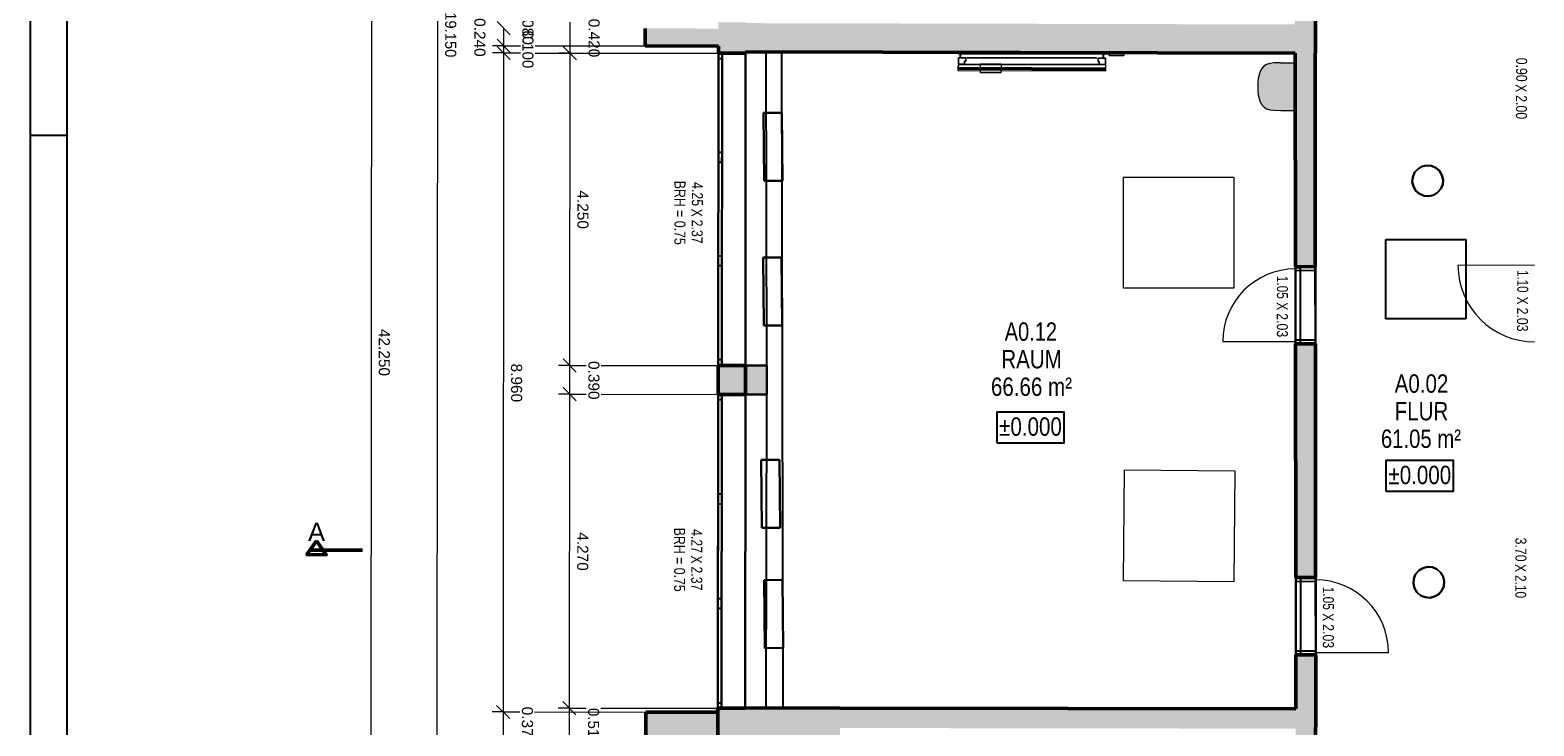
# Model space of a CAD drawing. Header units: metres. Extents: x 0 to 0.84, y 0 to 0.594.
# Tile 8 of 29: x 0 to 0.205, y 0.217 to 0.311. Entities that reach past the tile are written whole.
import ezdxf

# ---------------------------------------------------------------- set-up
doc = ezdxf.new("R2010")
doc.units = ezdxf.units.M
for name, pattern in [('Cerchovana 2 tecky 4x', [1.25, 0.5, -0.15, 0.15, -0.15, 0.15, -0.15]), ('Teckovana', [0.06, 0, -0.06]), ('Teckovana 0.5x', [0.04, 0, -0.04])]:
    doc.linetypes.add(name, pattern=pattern)
for name, color, linetype, lineweight in [('Beschriften', 7, 'Continuous', 25), ('Bodenfläche', 7, 'Continuous', 25), ('Deckenfläche', 7, 'Continuous', 25), ('Elektro', 6, 'Continuous', 25), ('Fenster', 7, 'Continuous', 25), ('Fensterbank', 5, 'Continuous', 25), ('Heizung', 6, 'Continuous', 25), ('Maßlinie 1_100', 7, 'Continuous', 25), ('Möblierung', 7, 'Continuous', 25), ('Raum', 7, 'Continuous', 25), ('Sanitär', 5, 'Continuous', 25), ('Seitenfläche', 7, 'Continuous', 25), ('Standard', 7, 'Continuous', 25), ('Stütze', 7, 'Continuous', 50), ('Text 1_100', 7, 'Continuous', 25), ('Wand', 7, 'Continuous', 50), ('Wand Mauerwerk tragend', 7, 'Continuous', 70)]:
    doc.layers.add(name, color=color, linetype=linetype, lineweight=lineweight)
doc.styles.add('ARIAL', font='ARIAL.TTF')

msp = doc.modelspace()

# ---------------------------------------------------------------- hatches: boundary and pattern name
at = {"layer": 'Sanitär', "linetype": 'Continuous', "lineweight": 13, "true_color": 0xe3e3e3, "transparency": 33554687}
msp.add_hatch(color=254, dxfattribs=at).paths.add_polyline_path([(0.16782, 0.30081), (0.16818, 0.30058), (0.16863, 0.30044), (0.16923, 0.30037), (0.17009, 0.30034), (0.17207, 0.30034), (0.17206, 0.30684), (0.17008, 0.30684), (0.16922, 0.30682), (0.16862, 0.30674), (0.16818, 0.3066), (0.16781, 0.30637), (0.16752, 0.30606), (0.1673, 0.30567), (0.16714, 0.30521), (0.16704, 0.3047), (0.16698, 0.30415), (0.16696, 0.30359), (0.16698, 0.30302), (0.16704, 0.30247), (0.16715, 0.30196), (0.1673, 0.30151), (0.16752, 0.30112)])
at = {"layer": 'Stütze', "linetype": 'Continuous', "lineweight": 18, "true_color": 0xa0a0a0, "transparency": 33554687}
msp.add_hatch(color=253, dxfattribs=at).paths.add_polyline_path([(0.09728, 0.26173), (0.10018, 0.26173), (0.10018, 0.26564), (0.09728, 0.26564)])
at = {"layer": 'Wand', "linetype": 'Continuous', "lineweight": 18, "true_color": 0xa0a0a0, "transparency": 33554687}
h = msp.add_hatch(color=253, dxfattribs=at)
h.paths.add_polyline_path([(0.09732, 0.30814), (0.09732, 0.31233), (0.09362, 0.31234), (0.09362, 0.30814)])
h.paths.add_polyline_path([(0.09739, 0.40269), (0.09369, 0.4027), (0.09369, 0.40264), (0.09739, 0.40264)])
h.paths.add_polyline_path([(0.09358, 0.26173), (0.09728, 0.26173), (0.09728, 0.26564), (0.09358, 0.26564)])
h.paths.add_polyline_path([(0.09355, 0.21904), (0.09355, 0.21904), (0.09354, 0.21849), (0.09355, 0.21849)])
h.paths.add_polyline_path([(0.09365, 0.35484), (0.09735, 0.35483), (0.09736, 0.35904), (0.09366, 0.35904)])
h = msp.add_hatch(color=253, dxfattribs=at)
h.paths.add_polyline_path([(0.17198, 0.4016), (0.172, 0.3381), (0.1748, 0.3381), (0.17478, 0.4016)])
h.paths.add_polyline_path([(0.17481, 0.30814), (0.1748, 0.3276), (0.172, 0.3276), (0.17201, 0.30815)])
for points in [[(0.09362, 0.31149), (0.08367, 0.31152), (0.08367, 0.30912), (0.09362, 0.30909)], [(0.09732, 0.30833), (0.17201, 0.30815), (0.17201, 0.31205), (0.09732, 0.31223)], [(0.11014, 0.21905), (0.09725, 0.21908), (0.09725, 0.21904), (0.09355, 0.21904), (0.09354, 0.21479), (0.11014, 0.21475)], [(0.17216, 0.21896), (0.11014, 0.21905), (0.11014, 0.21635), (0.17214, 0.21626)], [(0.09354, 0.21849), (0.08374, 0.21852), (0.08374, 0.21482), (0.09354, 0.21479)]]:
    msp.add_hatch(color=253, dxfattribs=at).paths.add_polyline_path(points)
h = msp.add_hatch(color=253, dxfattribs=at)
h.paths.add_polyline_path([(0.1721, 0.2686), (0.17214, 0.2368), (0.17484, 0.23681), (0.1748, 0.26861)])
h.paths.add_polyline_path([(0.17215, 0.2263), (0.17216, 0.219), (0.17486, 0.21899), (0.17485, 0.22631)])
h.paths.add_polyline_path([(0.17206, 0.30815), (0.17209, 0.2791), (0.17479, 0.27911), (0.17476, 0.30814)])
h = msp.add_hatch(color=253, dxfattribs=at)
h.paths.add_polyline_path([(0.17205, 0.20491), (0.1718, 0.17246), (0.17232, 0.17246), (0.17232, 0.17717), (0.17453, 0.17717), (0.17475, 0.20489)])
h.paths.add_polyline_path([(0.17216, 0.219), (0.17212, 0.21391), (0.17482, 0.21389), (0.17486, 0.21899)])

# ---------------------------------------------------------------- linework, layer by layer
at = {"layer": 'Bodenfläche', "color": 7, "linetype": 'Continuous', "lineweight": 25, "transparency": 33554687}
for p, q in [((0.09732, 0.30833), (0.09728, 0.26564)), ((0.10222, 0.30832), (0.09732, 0.30833)), ((0.10242, 0.21906), (0.10222, 0.30832)), ((0.09728, 0.26564), (0.10018, 0.26564)), ((0.10018, 0.26564), (0.10018, 0.26173)), ((0.09728, 0.26173), (0.09725, 0.21904)), ((0.10018, 0.26173), (0.09728, 0.26173)), ((0.09725, 0.21904), (0.10242, 0.21906))]:
    msp.add_line(p, q, dxfattribs=at)
at = {"layer": 'Deckenfläche', "color": 7, "linetype": 'Cerchovana 2 tecky 4x', "lineweight": 25, "transparency": 33554687}
for p, q in [((0.17479, 0.35131), (0.17481, 0.30815)), ((0.17476, 0.30815), (0.17486, 0.21899)), ((0.17481, 0.30815), (0.17476, 0.30815)), ((0.18438, 0.28281), (0.19528, 0.28282)), ((0.18439, 0.27201), (0.18438, 0.28281)), ((0.19528, 0.28282), (0.19529, 0.27202)), ((0.19529, 0.27202), (0.18439, 0.27201)), ((0.17486, 0.21899), (0.17453, 0.17717))]:
    msp.add_line(p, q, dxfattribs=at)
at = {"layer": 'Deckenfläche', "color": 7, "linetype": 'Continuous', "lineweight": 25, "transparency": 33554687}
for p, q in [((0.09412, 0.30814), (0.09408, 0.26564)), ((0.09732, 0.30814), (0.09412, 0.30814)), ((0.1001, 0.30833), (0.09732, 0.30833)), ((0.09732, 0.30833), (0.09732, 0.30814)), ((0.10018, 0.26564), (0.1001, 0.30833)), ((0.09408, 0.26564), (0.10018, 0.26564)), ((0.09408, 0.26173), (0.09405, 0.21904)), ((0.10018, 0.26173), (0.09408, 0.26173)), ((0.10012, 0.21906), (0.10018, 0.26173)), ((0.09405, 0.21904), (0.10012, 0.21906))]:
    msp.add_line(p, q, dxfattribs=at)
at = {"layer": 'Deckenfläche', "color": 7, "linetype": 'Cerchovana 2 tecky 4x', "lineweight": 13, "transparency": 33554687}
for p, q in [((0.17206, 0.30815), (0.1001, 0.30833)), ((0.1001, 0.30833), (0.10018, 0.26564)), ((0.17216, 0.21896), (0.17206, 0.30815)), ((0.14873, 0.27616), (0.14872, 0.29126)), ((0.14872, 0.29126), (0.16372, 0.29126)), ((0.16372, 0.29126), (0.16373, 0.27616)), ((0.16373, 0.27616), (0.14873, 0.27616)), ((0.10018, 0.26564), (0.10012, 0.21906)), ((0.14873, 0.23635), (0.14886, 0.25145)), ((0.14886, 0.25145), (0.16386, 0.25133)), ((0.16386, 0.25133), (0.16373, 0.23623)), ((0.16373, 0.23623), (0.14873, 0.23635)), ((0.10012, 0.21906), (0.17216, 0.21896))]:
    msp.add_line(p, q, dxfattribs=at)
at = {"layer": 'Elektro', "color": 7, "linetype": 'Continuous', "lineweight": 25, "transparency": 33554687}
for p, q in [((0.18872, 0.29238), (0.18929, 0.29272)), ((0.18929, 0.29272), (0.18872, 0.29238)), ((0.18929, 0.29272), (0.18993, 0.29287)), ((0.18993, 0.29287), (0.18929, 0.29272)), ((0.18929, 0.29272), (0.18929, 0.29272)), ((0.18993, 0.29287), (0.18993, 0.29287)), ((0.18993, 0.29287), (0.19058, 0.29282)), ((0.19058, 0.29282), (0.18993, 0.29287)), ((0.19058, 0.29282), (0.19058, 0.29282)), ((0.19058, 0.29282), (0.19119, 0.29256)), ((0.19119, 0.29256), (0.19058, 0.29282)), ((0.19119, 0.29256), (0.19119, 0.29256)), ((0.19119, 0.29256), (0.19168, 0.29213)), ((0.19168, 0.29213), (0.19119, 0.29256)), ((0.18798, 0.29063), (0.18804, 0.29128)), ((0.18804, 0.29128), (0.18798, 0.29063)), ((0.18813, 0.28999), (0.18798, 0.29063)), ((0.18798, 0.29063), (0.18798, 0.29063)), ((0.18798, 0.29063), (0.18813, 0.28999)), ((0.18804, 0.29128), (0.1883, 0.29189)), ((0.1883, 0.29189), (0.18804, 0.29128)), ((0.18804, 0.29128), (0.18804, 0.29128)), ((0.1883, 0.29189), (0.18872, 0.29238)), ((0.18872, 0.29238), (0.1883, 0.29189)), ((0.1883, 0.29189), (0.1883, 0.29189)), ((0.18872, 0.29238), (0.18872, 0.29238)), ((0.19168, 0.29213), (0.19168, 0.29213)), ((0.19168, 0.29213), (0.19202, 0.29157)), ((0.19202, 0.29157), (0.19168, 0.29213)), ((0.19202, 0.29157), (0.19202, 0.29157)), ((0.19202, 0.29157), (0.19217, 0.29093)), ((0.19217, 0.29093), (0.19202, 0.29157)), ((0.19217, 0.29093), (0.19212, 0.29027)), ((0.19212, 0.29027), (0.19217, 0.29093)), ((0.19217, 0.29093), (0.19217, 0.29093)), ((0.18847, 0.28942), (0.18813, 0.28999)), ((0.18813, 0.28999), (0.18813, 0.28999)), ((0.18813, 0.28999), (0.18847, 0.28942)), ((0.18897, 0.28899), (0.18847, 0.28942)), ((0.18847, 0.28942), (0.18847, 0.28942)), ((0.18847, 0.28942), (0.18897, 0.28899)), ((0.18958, 0.28874), (0.18897, 0.28899)), ((0.18897, 0.28899), (0.18897, 0.28899)), ((0.18897, 0.28899), (0.18958, 0.28874)), ((0.19023, 0.28868), (0.18958, 0.28874)), ((0.18958, 0.28874), (0.18958, 0.28874)), ((0.18958, 0.28874), (0.19023, 0.28868)), ((0.19087, 0.28883), (0.19023, 0.28868)), ((0.19023, 0.28868), (0.19087, 0.28883)), ((0.19023, 0.28868), (0.19023, 0.28868)), ((0.19143, 0.28917), (0.19087, 0.28883)), ((0.19087, 0.28883), (0.19143, 0.28917)), ((0.19087, 0.28883), (0.19087, 0.28883)), ((0.19186, 0.28967), (0.19143, 0.28917)), ((0.19143, 0.28917), (0.19186, 0.28967)), ((0.19143, 0.28917), (0.19143, 0.28917)), ((0.19212, 0.29027), (0.19186, 0.28967)), ((0.19186, 0.28967), (0.19212, 0.29027)), ((0.19186, 0.28967), (0.19186, 0.28967)), ((0.19212, 0.29027), (0.19212, 0.29027)), ((0.18818, 0.23667), (0.18844, 0.23728)), ((0.18844, 0.23728), (0.18818, 0.23667)), ((0.18844, 0.23728), (0.18887, 0.23777)), ((0.18887, 0.23777), (0.18844, 0.23728)), ((0.18844, 0.23728), (0.18844, 0.23728)), ((0.18887, 0.23777), (0.18943, 0.23811)), ((0.18943, 0.23811), (0.18887, 0.23777)), ((0.18887, 0.23777), (0.18887, 0.23777)), ((0.18943, 0.23811), (0.19007, 0.23826)), ((0.19007, 0.23826), (0.18943, 0.23811)), ((0.18943, 0.23811), (0.18943, 0.23811)), ((0.19007, 0.23826), (0.19007, 0.23826)), ((0.19007, 0.23826), (0.19072, 0.23821)), ((0.19072, 0.23821), (0.19007, 0.23826)), ((0.19072, 0.23821), (0.19072, 0.23821)), ((0.19072, 0.23821), (0.19133, 0.23795)), ((0.19133, 0.23795), (0.19072, 0.23821)), ((0.19133, 0.23795), (0.19133, 0.23795)), ((0.19133, 0.23795), (0.19183, 0.23752)), ((0.19183, 0.23752), (0.19133, 0.23795)), ((0.19183, 0.23752), (0.19183, 0.23752)), ((0.19183, 0.23752), (0.19217, 0.23696)), ((0.19217, 0.23696), (0.19183, 0.23752)), ((0.18813, 0.23602), (0.18818, 0.23667)), ((0.18818, 0.23667), (0.18813, 0.23602)), ((0.18828, 0.23538), (0.18813, 0.23602)), ((0.18813, 0.23602), (0.18813, 0.23602)), ((0.18813, 0.23602), (0.18828, 0.23538)), ((0.18818, 0.23667), (0.18818, 0.23667)), ((0.18862, 0.23481), (0.18828, 0.23538)), ((0.18828, 0.23538), (0.18828, 0.23538)), ((0.18828, 0.23538), (0.18862, 0.23481)), ((0.19226, 0.23566), (0.19201, 0.23506)), ((0.19201, 0.23506), (0.19226, 0.23566)), ((0.19217, 0.23696), (0.19217, 0.23696)), ((0.19217, 0.23696), (0.19232, 0.23632)), ((0.19232, 0.23632), (0.19217, 0.23696)), ((0.19232, 0.23632), (0.19226, 0.23566)), ((0.19226, 0.23566), (0.19232, 0.23632)), ((0.19226, 0.23566), (0.19226, 0.23566)), ((0.19232, 0.23632), (0.19232, 0.23632)), ((0.18911, 0.23438), (0.18862, 0.23481)), ((0.18862, 0.23481), (0.18862, 0.23481)), ((0.18862, 0.23481), (0.18911, 0.23438)), ((0.18972, 0.23413), (0.18911, 0.23438)), ((0.18911, 0.23438), (0.18911, 0.23438)), ((0.18911, 0.23438), (0.18972, 0.23413)), ((0.19037, 0.23407), (0.18972, 0.23413)), ((0.18972, 0.23413), (0.18972, 0.23413)), ((0.18972, 0.23413), (0.19037, 0.23407)), ((0.19101, 0.23422), (0.19037, 0.23407)), ((0.19037, 0.23407), (0.19101, 0.23422)), ((0.19037, 0.23407), (0.19037, 0.23407)), ((0.19158, 0.23456), (0.19101, 0.23422)), ((0.19101, 0.23422), (0.19158, 0.23456)), ((0.19101, 0.23422), (0.19101, 0.23422)), ((0.19201, 0.23506), (0.19158, 0.23456)), ((0.19158, 0.23456), (0.19201, 0.23506)), ((0.19158, 0.23456), (0.19158, 0.23456)), ((0.19201, 0.23506), (0.19201, 0.23506))]:
    msp.add_line(p, q, dxfattribs=at)
at = {"layer": 'Fenster', "color": 7, "linetype": 'Continuous', "lineweight": 18, "transparency": 33554687}
for points in [[(0.09361, 0.29464), (0.09411, 0.29464), (0.09412, 0.30744), (0.09362, 0.30744), (0.09361, 0.29464)], [(0.09359, 0.28054), (0.09409, 0.28054), (0.0941, 0.29334), (0.0936, 0.29334), (0.09359, 0.28054)], [(0.09408, 0.26644), (0.09409, 0.27924), (0.09359, 0.27924), (0.09358, 0.26644), (0.09408, 0.26644)], [(0.09357, 0.24814), (0.09407, 0.24814), (0.09408, 0.26103), (0.09358, 0.26103), (0.09357, 0.24814)], [(0.09356, 0.23394), (0.09406, 0.23394), (0.09407, 0.24684), (0.09357, 0.24684), (0.09356, 0.23394)], [(0.09405, 0.21974), (0.09406, 0.23264), (0.09356, 0.23264), (0.09355, 0.21974), (0.09405, 0.21974)]]:
    msp.add_lwpolyline(points, dxfattribs=at)
at = {"layer": 'Fenster', "color": 7, "linetype": 'Continuous', "lineweight": 25, "transparency": 33554687}
for points in [[(0.09362, 0.30814), (0.09362, 0.30744), (0.09412, 0.30744), (0.09412, 0.30814), (0.09362, 0.30814)], [(0.09361, 0.29464), (0.0936, 0.29334), (0.0941, 0.29334), (0.09411, 0.29464), (0.09361, 0.29464)], [(0.09359, 0.28054), (0.09359, 0.27924), (0.09409, 0.27924), (0.09409, 0.28054), (0.09359, 0.28054)], [(0.09358, 0.26644), (0.09358, 0.26564), (0.09408, 0.26564), (0.09408, 0.26644), (0.09358, 0.26644)], [(0.09358, 0.26173), (0.09358, 0.26103), (0.09408, 0.26103), (0.09408, 0.26173), (0.09358, 0.26173)], [(0.09357, 0.24814), (0.09357, 0.24684), (0.09407, 0.24684), (0.09407, 0.24814), (0.09357, 0.24814)], [(0.09356, 0.23394), (0.09356, 0.23264), (0.09406, 0.23264), (0.09406, 0.23394), (0.09356, 0.23394)], [(0.09355, 0.21974), (0.09355, 0.21904), (0.09405, 0.21904), (0.09405, 0.21974), (0.09355, 0.21974)]]:
    msp.add_lwpolyline(points, dxfattribs=at)
at = {"layer": 'Fensterbank', "color": 7, "linetype": 'Continuous', "lineweight": 18, "transparency": 33554687}
for p, q in [((0.09728, 0.26564), (0.09732, 0.30814)), ((0.09725, 0.21904), (0.09728, 0.26173))]:
    msp.add_line(p, q, dxfattribs=at)
at = {"layer": 'Heizung', "color": 7, "linetype": 'Continuous', "lineweight": 25, "transparency": 33554687}
for p, q in [((0.09974, 0.30002), (0.10224, 0.30004)), ((0.10224, 0.30004), (0.09974, 0.30002)), ((0.09982, 0.29077), (0.09974, 0.30002)), ((0.09974, 0.30002), (0.09974, 0.30002)), ((0.09974, 0.30002), (0.09982, 0.29077)), ((0.10224, 0.30004), (0.10224, 0.30004)), ((0.10224, 0.30004), (0.10232, 0.29079)), ((0.10232, 0.29079), (0.10224, 0.30004)), ((0.10232, 0.29079), (0.09982, 0.29077)), ((0.09982, 0.29077), (0.10232, 0.29079)), ((0.09982, 0.29077), (0.09982, 0.29077)), ((0.10232, 0.29079), (0.10232, 0.29079)), ((0.09971, 0.28033), (0.10221, 0.28035)), ((0.10221, 0.28035), (0.09971, 0.28033)), ((0.0998, 0.27108), (0.09971, 0.28033)), ((0.09971, 0.28033), (0.09971, 0.28033)), ((0.09971, 0.28033), (0.0998, 0.27108)), ((0.10221, 0.28035), (0.10221, 0.28035)), ((0.10221, 0.28035), (0.10229, 0.2711)), ((0.10229, 0.2711), (0.10221, 0.28035)), ((0.10229, 0.2711), (0.0998, 0.27108)), ((0.0998, 0.27108), (0.10229, 0.2711)), ((0.0998, 0.27108), (0.0998, 0.27108)), ((0.10229, 0.2711), (0.10229, 0.2711)), ((0.09941, 0.25281), (0.10191, 0.25284)), ((0.10191, 0.25284), (0.09941, 0.25281)), ((0.0995, 0.24356), (0.09941, 0.25281)), ((0.09941, 0.25281), (0.09941, 0.25281)), ((0.09941, 0.25281), (0.0995, 0.24356)), ((0.10191, 0.25284), (0.10191, 0.25284)), ((0.10191, 0.25284), (0.102, 0.24359)), ((0.102, 0.24359), (0.10191, 0.25284)), ((0.102, 0.24359), (0.0995, 0.24356)), ((0.0995, 0.24356), (0.102, 0.24359)), ((0.0995, 0.24356), (0.0995, 0.24356)), ((0.102, 0.24359), (0.102, 0.24359)), ((0.09983, 0.23648), (0.10233, 0.23651)), ((0.10233, 0.23651), (0.09983, 0.23648)), ((0.09992, 0.22723), (0.09983, 0.23648)), ((0.09983, 0.23648), (0.09983, 0.23648)), ((0.09983, 0.23648), (0.09992, 0.22723)), ((0.10233, 0.23651), (0.10233, 0.23651)), ((0.10233, 0.23651), (0.10242, 0.22726)), ((0.10242, 0.22726), (0.10233, 0.23651)), ((0.10242, 0.22726), (0.09992, 0.22723)), ((0.09992, 0.22723), (0.10242, 0.22726)), ((0.09992, 0.22723), (0.09992, 0.22723)), ((0.10242, 0.22726), (0.10242, 0.22726))]:
    msp.add_line(p, q, dxfattribs=at)
at = {"layer": 'Maßlinie 1_100', "color": 7, "linetype": 'Continuous', "lineweight": 13, "transparency": 33554687}
for p, q in [((0.05549, 0.40629), (0.05534, 0.21484)), ((0.06352, 0.31243), (0.06531, 0.31063)), ((0.06441, 0.31153), (0.06441, 0.30913)), ((0.07342, 0.31235), (0.07341, 0.30816)), ((0.06441, 0.30913), (0.06291, 0.30913)), ((0.06351, 0.31003), (0.06531, 0.30823)), ((0.06351, 0.30907), (0.06531, 0.30727)), ((0.06441, 0.30913), (0.06591, 0.30913)), ((0.06441, 0.30913), (0.06441, 0.30817)), ((0.07251, 0.30906), (0.07431, 0.30726)), ((0.06441, 0.30817), (0.06291, 0.30817)), ((0.06441, 0.30817), (0.06434, 0.21853)), ((0.06441, 0.30817), (0.06591, 0.30817)), ((0.07341, 0.30816), (0.07191, 0.30816)), ((0.07341, 0.30816), (0.07338, 0.26566)), ((0.07341, 0.30816), (0.07491, 0.30816)), ((0.07248, 0.26656), (0.07428, 0.26476)), ((0.07338, 0.26566), (0.07188, 0.26566)), ((0.07338, 0.26566), (0.07337, 0.26175)), ((0.07338, 0.26566), (0.07488, 0.26566)), ((0.07248, 0.26265), (0.07427, 0.26085)), ((0.07337, 0.26175), (0.07187, 0.26175)), ((0.07337, 0.26175), (0.07334, 0.21906)), ((0.07337, 0.26175), (0.07487, 0.26175)), ((0.06344, 0.21943), (0.06524, 0.21763)), ((0.07334, 0.21906), (0.07184, 0.21906)), ((0.07244, 0.21996), (0.07424, 0.21816)), ((0.07334, 0.21906), (0.07484, 0.21906)), ((0.07334, 0.21906), (0.07334, 0.21395)), ((0.06434, 0.21853), (0.06284, 0.21853)), ((0.06434, 0.21853), (0.06584, 0.21853)), ((0.06434, 0.21853), (0.06434, 0.21483))]:
    msp.add_line(p, q, dxfattribs=at)
at = {"layer": 'Maßlinie 1_100', "color": 7, "linetype": 'Teckovana 0.5x', "lineweight": 13, "transparency": 33554687}
for p, q in [((0.0687, 0.30913), (0.08426, 0.30912)), ((0.06869, 0.30816), (0.09362, 0.30814)), ((0.07769, 0.30816), (0.09362, 0.30814)), ((0.07766, 0.26566), (0.09358, 0.26564)), ((0.07766, 0.26175), (0.09358, 0.26173)), ((0.07762, 0.21906), (0.09355, 0.21904)), ((0.06862, 0.21853), (0.08374, 0.21852))]:
    msp.add_line(p, q, dxfattribs=at)
at = {"layer": 'Maßlinie 1_100', "color": 7, "linetype": 'Continuous', "lineweight": 13, "transparency": 33554687}
msp.add_lwpolyline([(0.04655, 0.47873), (0.04638, 0.26606), (0.04638, 0.26606), (0.04621, 0.05624)], dxfattribs=at)
at = {"layer": 'Maßlinie 1_100', "color": 7, "linetype": 'Teckovana 0.5x', "lineweight": 13, "transparency": 33554687}
for points in [[(0.06441, 0.30913), (0.06549, 0.30913), (0.06549, 0.30913), (0.06578, 0.30913), (0.06578, 0.30913), (0.0659, 0.30913), (0.0659, 0.30913), (0.06599, 0.30913), (0.06599, 0.30913), (0.06605, 0.30913), (0.06605, 0.30913), (0.06669, 0.30913), (0.06669, 0.30913), (0.06669, 0.30913), (0.06669, 0.30913), (0.06669, 0.30913), (0.06669, 0.30913), (0.06669, 0.30913), (0.06669, 0.30913), (0.06669, 0.30913), (0.06669, 0.30913), (0.06669, 0.30913)], [(0.06441, 0.30817), (0.06548, 0.30817), (0.06548, 0.30817), (0.06578, 0.30817), (0.06578, 0.30817), (0.0659, 0.30817), (0.0659, 0.30817), (0.06598, 0.30817), (0.06598, 0.30817), (0.06605, 0.30817), (0.06605, 0.30817), (0.06669, 0.30817), (0.06669, 0.30817), (0.06669, 0.30817), (0.06669, 0.30817), (0.06669, 0.30817), (0.06669, 0.30817), (0.06669, 0.30817), (0.06669, 0.30817), (0.06669, 0.30817), (0.06669, 0.30817), (0.06669, 0.30817)], [(0.07341, 0.30816), (0.07442, 0.30816), (0.07442, 0.30816), (0.07478, 0.30816), (0.07478, 0.30816), (0.07498, 0.30816), (0.07498, 0.30816), (0.07506, 0.30816), (0.07506, 0.30816), (0.07511, 0.30816), (0.07511, 0.30816), (0.07515, 0.30816), (0.07515, 0.30816), (0.0752, 0.30816), (0.0752, 0.30816), (0.07524, 0.30816), (0.07524, 0.30816), (0.07569, 0.30816), (0.07569, 0.30816), (0.07569, 0.30816)], [(0.07338, 0.26566), (0.07436, 0.26566), (0.07436, 0.26566), (0.07464, 0.26566), (0.07464, 0.26566), (0.07475, 0.26566), (0.07475, 0.26566), (0.07482, 0.26566), (0.07482, 0.26566), (0.07489, 0.26566), (0.07489, 0.26566), (0.07495, 0.26566), (0.07495, 0.26566), (0.07501, 0.26566), (0.07501, 0.26566), (0.07565, 0.26566)], [(0.07337, 0.26175), (0.07432, 0.26175), (0.07432, 0.26175), (0.07461, 0.26175), (0.07461, 0.26175), (0.07472, 0.26175), (0.07472, 0.26175), (0.0748, 0.26175), (0.0748, 0.26175), (0.07487, 0.26175), (0.07487, 0.26175), (0.07493, 0.26175), (0.07493, 0.26175), (0.07499, 0.26175), (0.07499, 0.26175), (0.07565, 0.26175)], [(0.07334, 0.21906), (0.07427, 0.21906), (0.07427, 0.21906), (0.07442, 0.21906), (0.07442, 0.21906), (0.07451, 0.21906), (0.07451, 0.21906), (0.0746, 0.21906), (0.0746, 0.21906), (0.07468, 0.21906), (0.07468, 0.21906), (0.07477, 0.21906), (0.07477, 0.21906), (0.07562, 0.21906)], [(0.06434, 0.21853), (0.06523, 0.21853), (0.06523, 0.21853), (0.06541, 0.21853), (0.06541, 0.21853), (0.06555, 0.21853), (0.06555, 0.21853), (0.06564, 0.21853), (0.06564, 0.21853), (0.06662, 0.21853), (0.06662, 0.21853), (0.06662, 0.21853), (0.06662, 0.21853), (0.06662, 0.21853), (0.06662, 0.21853), (0.06662, 0.21853), (0.06662, 0.21853), (0.06662, 0.21853)]]:
    msp.add_lwpolyline(points, dxfattribs=at)
at = {"layer": 'Möblierung', "color": 7, "linetype": 'Continuous', "lineweight": 13, "transparency": 33554687}
for p, q in [((0.12625, 0.30806), (0.12625, 0.30826)), ((0.12625, 0.30826), (0.14625, 0.30821)), ((0.14625, 0.30821), (0.12625, 0.30826)), ((0.12625, 0.30826), (0.12625, 0.30806)), ((0.12625, 0.30826), (0.12625, 0.30826)), ((0.12625, 0.30826), (0.12625, 0.30826)), ((0.12625, 0.30826), (0.14675, 0.30821)), ((0.14675, 0.30821), (0.12625, 0.30826)), ((0.12625, 0.30826), (0.12625, 0.30806)), ((0.12625, 0.30806), (0.12625, 0.30826)), ((0.14625, 0.30801), (0.12625, 0.30806)), ((0.12625, 0.30806), (0.14625, 0.30801)), ((0.12625, 0.30806), (0.12625, 0.30806)), ((0.12625, 0.30806), (0.12625, 0.30806)), ((0.12625, 0.30806), (0.14675, 0.30801)), ((0.14675, 0.30801), (0.12625, 0.30806)), ((0.12625, 0.30666), (0.12625, 0.30751)), ((0.12625, 0.30751), (0.12725, 0.30751)), ((0.12625, 0.30751), (0.12625, 0.30666)), ((0.12725, 0.30751), (0.12625, 0.30751)), ((0.12625, 0.30751), (0.12625, 0.30751)), ((0.1265, 0.30751), (0.1265, 0.30806)), ((0.1265, 0.30806), (0.12655, 0.30806)), ((0.12655, 0.30806), (0.1265, 0.30806)), ((0.1265, 0.30806), (0.1265, 0.30751)), ((0.1265, 0.30806), (0.1265, 0.30806)), ((0.1265, 0.30751), (0.1265, 0.30806)), ((0.1265, 0.30806), (0.12655, 0.30806)), ((0.12655, 0.30806), (0.1265, 0.30806)), ((0.1265, 0.30806), (0.1265, 0.30751)), ((0.1265, 0.30806), (0.1265, 0.30806)), ((0.12655, 0.30751), (0.1265, 0.30751)), ((0.1265, 0.30751), (0.12655, 0.30751)), ((0.1265, 0.30751), (0.1265, 0.30751)), ((0.12655, 0.30751), (0.1265, 0.30751)), ((0.1265, 0.30751), (0.12655, 0.30751)), ((0.1265, 0.30751), (0.1265, 0.30751)), ((0.12655, 0.30806), (0.12655, 0.30751)), ((0.12655, 0.30751), (0.12655, 0.30806)), ((0.12655, 0.30806), (0.12655, 0.30806)), ((0.12655, 0.30806), (0.12655, 0.30751)), ((0.12655, 0.30751), (0.12655, 0.30806)), ((0.12655, 0.30806), (0.12655, 0.30806)), ((0.12655, 0.30751), (0.12655, 0.30751)), ((0.12655, 0.30751), (0.12655, 0.30751)), ((0.1271, 0.30706), (0.1271, 0.30666)), ((0.12725, 0.30706), (0.1271, 0.30706)), ((0.1271, 0.30666), (0.1271, 0.30706)), ((0.1271, 0.30706), (0.12725, 0.30706)), ((0.1271, 0.30706), (0.1271, 0.30706)), ((0.12725, 0.30751), (0.12725, 0.30706)), ((0.12725, 0.30706), (0.12725, 0.30751)), ((0.12725, 0.30751), (0.12725, 0.30751)), ((0.12725, 0.30706), (0.12725, 0.30706)), ((0.12745, 0.30751), (0.12745, 0.30756)), ((0.12745, 0.30756), (0.14505, 0.30752)), ((0.14505, 0.30752), (0.12745, 0.30756)), ((0.12745, 0.30756), (0.12745, 0.30751)), ((0.12745, 0.30756), (0.12745, 0.30756)), ((0.14505, 0.30747), (0.12745, 0.30751)), ((0.12745, 0.30751), (0.14505, 0.30747)), ((0.12745, 0.30751), (0.12745, 0.30751)), ((0.14505, 0.30752), (0.14505, 0.30747)), ((0.14505, 0.30747), (0.14505, 0.30752)), ((0.14505, 0.30752), (0.14505, 0.30752)), ((0.14505, 0.30747), (0.14505, 0.30747)), ((0.14525, 0.30702), (0.14525, 0.30747)), ((0.14525, 0.30747), (0.14625, 0.30746)), ((0.14625, 0.30746), (0.14525, 0.30747)), ((0.14525, 0.30747), (0.14525, 0.30702)), ((0.14525, 0.30747), (0.14525, 0.30747)), ((0.1454, 0.30702), (0.14525, 0.30702)), ((0.14525, 0.30702), (0.1454, 0.30702)), ((0.14525, 0.30702), (0.14525, 0.30702)), ((0.1454, 0.30662), (0.1454, 0.30702)), ((0.1454, 0.30702), (0.1454, 0.30662)), ((0.1454, 0.30702), (0.1454, 0.30702)), ((0.14595, 0.30747), (0.14595, 0.30802)), ((0.14595, 0.30802), (0.146, 0.30801)), ((0.146, 0.30801), (0.14595, 0.30802)), ((0.14595, 0.30802), (0.14595, 0.30747)), ((0.14595, 0.30802), (0.14595, 0.30802)), ((0.14595, 0.30747), (0.14595, 0.30802)), ((0.14595, 0.30802), (0.146, 0.30801)), ((0.146, 0.30801), (0.14595, 0.30802)), ((0.14595, 0.30802), (0.14595, 0.30747)), ((0.14595, 0.30802), (0.14595, 0.30802)), ((0.146, 0.30746), (0.14595, 0.30747)), ((0.14595, 0.30747), (0.146, 0.30746)), ((0.14595, 0.30747), (0.14595, 0.30747)), ((0.146, 0.30746), (0.14595, 0.30747)), ((0.14595, 0.30747), (0.146, 0.30746)), ((0.14595, 0.30747), (0.14595, 0.30747)), ((0.146, 0.30801), (0.146, 0.30746)), ((0.146, 0.30746), (0.146, 0.30801)), ((0.146, 0.30801), (0.146, 0.30801)), ((0.146, 0.30801), (0.146, 0.30746)), ((0.146, 0.30746), (0.146, 0.30801)), ((0.146, 0.30801), (0.146, 0.30801)), ((0.146, 0.30746), (0.146, 0.30746)), ((0.146, 0.30746), (0.146, 0.30746)), ((0.14625, 0.30821), (0.14625, 0.30801)), ((0.14625, 0.30801), (0.14625, 0.30821)), ((0.14625, 0.30821), (0.14625, 0.30821)), ((0.14625, 0.30801), (0.14625, 0.30801)), ((0.14625, 0.30746), (0.14625, 0.30661)), ((0.14625, 0.30661), (0.14625, 0.30746)), ((0.14625, 0.30746), (0.14625, 0.30746)), ((0.14675, 0.30821), (0.14675, 0.30821)), ((0.14675, 0.30821), (0.14875, 0.30821)), ((0.14875, 0.30821), (0.14675, 0.30821)), ((0.14675, 0.30821), (0.14675, 0.30781)), ((0.14675, 0.30781), (0.14675, 0.30821)), ((0.14675, 0.30821), (0.14675, 0.30821)), ((0.14675, 0.30801), (0.14675, 0.30821)), ((0.14675, 0.30821), (0.14675, 0.30801)), ((0.14675, 0.30801), (0.14675, 0.30801)), ((0.14675, 0.30781), (0.14675, 0.30781)), ((0.14675, 0.30781), (0.14875, 0.30781)), ((0.14875, 0.30781), (0.14675, 0.30781)), ((0.14875, 0.30821), (0.14875, 0.30821)), ((0.14875, 0.30781), (0.14875, 0.30821)), ((0.14875, 0.30821), (0.14875, 0.30781)), ((0.14875, 0.30781), (0.14875, 0.30781)), ((0.12624, 0.30616), (0.12625, 0.30664)), ((0.12625, 0.30664), (0.12624, 0.30616)), ((0.12624, 0.30574), (0.12625, 0.30664)), ((0.12624, 0.30574), (0.12625, 0.30662)), ((0.14624, 0.30611), (0.12624, 0.30616)), ((0.12624, 0.30616), (0.14624, 0.30611)), ((0.12624, 0.30616), (0.12624, 0.30616)), ((0.13624, 0.30613), (0.12624, 0.30615)), ((0.12624, 0.30615), (0.12624, 0.30615)), ((0.12624, 0.30615), (0.13624, 0.30613)), ((0.12624, 0.30615), (0.12624, 0.30595)), ((0.12624, 0.30595), (0.12624, 0.30615)), ((0.12624, 0.30595), (0.12624, 0.30595)), ((0.12624, 0.30595), (0.13624, 0.30593)), ((0.13624, 0.30593), (0.12624, 0.30595)), ((0.14624, 0.30569), (0.12624, 0.30574)), ((0.12624, 0.30574), (0.12624, 0.30574)), ((0.14624, 0.30569), (0.12624, 0.30574)), ((0.1271, 0.30666), (0.12625, 0.30666)), ((0.12625, 0.30666), (0.1271, 0.30666)), ((0.12625, 0.30666), (0.12625, 0.30666)), ((0.14625, 0.30659), (0.12625, 0.30664)), ((0.12625, 0.30664), (0.12625, 0.30664)), ((0.12625, 0.30664), (0.14625, 0.30659)), ((0.14625, 0.30659), (0.12625, 0.30664)), ((0.12625, 0.30664), (0.12625, 0.30662)), ((0.12625, 0.30664), (0.14625, 0.30659)), ((0.12625, 0.30664), (0.12625, 0.30664)), ((0.12625, 0.30662), (0.14625, 0.30657)), ((0.12625, 0.30662), (0.12625, 0.30662)), ((0.14625, 0.30657), (0.12625, 0.30662)), ((0.13604, 0.30598), (0.12644, 0.306)), ((0.12644, 0.306), (0.12644, 0.306)), ((0.12644, 0.306), (0.13604, 0.30598)), ((0.12644, 0.30595), (0.12644, 0.306)), ((0.12644, 0.306), (0.12644, 0.30595)), ((0.12644, 0.30595), (0.12644, 0.306)), ((0.12644, 0.306), (0.13604, 0.30598)), ((0.13604, 0.30598), (0.12644, 0.306)), ((0.12644, 0.306), (0.12644, 0.30595)), ((0.12644, 0.306), (0.12644, 0.306)), ((0.12644, 0.30595), (0.13604, 0.30593)), ((0.13604, 0.30593), (0.12644, 0.30595)), ((0.12644, 0.30595), (0.12644, 0.30595)), ((0.13604, 0.30593), (0.12644, 0.30595)), ((0.12644, 0.30595), (0.13604, 0.30593)), ((0.12644, 0.30595), (0.12644, 0.30595)), ((0.1271, 0.30666), (0.1271, 0.30666)), ((0.12924, 0.30549), (0.12925, 0.30664)), ((0.12924, 0.30549), (0.12925, 0.30661)), ((0.13204, 0.30548), (0.12924, 0.30549)), ((0.12924, 0.30549), (0.12924, 0.30549)), ((0.13204, 0.30548), (0.12924, 0.30549)), ((0.13205, 0.30663), (0.12925, 0.30664)), ((0.12925, 0.30664), (0.12925, 0.30661)), ((0.12925, 0.30664), (0.13205, 0.30663)), ((0.12925, 0.30664), (0.12925, 0.30664)), ((0.12925, 0.30661), (0.13205, 0.3066)), ((0.12925, 0.30661), (0.12925, 0.30661)), ((0.13205, 0.3066), (0.12925, 0.30661)), ((0.13205, 0.30663), (0.13204, 0.30548)), ((0.13205, 0.3066), (0.13204, 0.30548)), ((0.13204, 0.30548), (0.13204, 0.30548)), ((0.13205, 0.3066), (0.13205, 0.30663)), ((0.13205, 0.30663), (0.13205, 0.30663)), ((0.13205, 0.3066), (0.13205, 0.3066)), ((0.13604, 0.30598), (0.13604, 0.30598)), ((0.13604, 0.30598), (0.13604, 0.30593)), ((0.13604, 0.30598), (0.13604, 0.30593)), ((0.13604, 0.30598), (0.13604, 0.30593)), ((0.13604, 0.30593), (0.13604, 0.30598)), ((0.13604, 0.30598), (0.13604, 0.30598)), ((0.13604, 0.30593), (0.13604, 0.30593)), ((0.13604, 0.30593), (0.13604, 0.30593)), ((0.13624, 0.30613), (0.13624, 0.30613)), ((0.13624, 0.30593), (0.13624, 0.30613)), ((0.13624, 0.30613), (0.13624, 0.30593)), ((0.14624, 0.3061), (0.13624, 0.30613)), ((0.13624, 0.30613), (0.13624, 0.30613)), ((0.13624, 0.30613), (0.14624, 0.3061)), ((0.13624, 0.30613), (0.13624, 0.30593)), ((0.13624, 0.30593), (0.13624, 0.30613)), ((0.13624, 0.30593), (0.13624, 0.30593)), ((0.13624, 0.30593), (0.13624, 0.30593)), ((0.13624, 0.30593), (0.14624, 0.3059)), ((0.14624, 0.3059), (0.13624, 0.30593)), ((0.13644, 0.30593), (0.13644, 0.30598)), ((0.13644, 0.30598), (0.14604, 0.30595)), ((0.14604, 0.30595), (0.13644, 0.30598)), ((0.13644, 0.30598), (0.13644, 0.30593)), ((0.13644, 0.30598), (0.13644, 0.30598)), ((0.14604, 0.30595), (0.13644, 0.30598)), ((0.13644, 0.30598), (0.13644, 0.30598)), ((0.13644, 0.30598), (0.14604, 0.30595)), ((0.13644, 0.30593), (0.13644, 0.30598)), ((0.13644, 0.30598), (0.13644, 0.30593)), ((0.14604, 0.3059), (0.13644, 0.30593)), ((0.13644, 0.30593), (0.14604, 0.3059)), ((0.13644, 0.30593), (0.13644, 0.30593)), ((0.13644, 0.30593), (0.14604, 0.3059)), ((0.14604, 0.3059), (0.13644, 0.30593)), ((0.13644, 0.30593), (0.13644, 0.30593)), ((0.14625, 0.30661), (0.1454, 0.30662)), ((0.1454, 0.30662), (0.14625, 0.30661)), ((0.1454, 0.30662), (0.1454, 0.30662)), ((0.14604, 0.30595), (0.14604, 0.3059)), ((0.14604, 0.3059), (0.14604, 0.30595)), ((0.14604, 0.30595), (0.14604, 0.30595)), ((0.14604, 0.30595), (0.14604, 0.30595)), ((0.14604, 0.30595), (0.14604, 0.3059)), ((0.14604, 0.30595), (0.14604, 0.3059)), ((0.14604, 0.3059), (0.14604, 0.3059)), ((0.14604, 0.3059), (0.14604, 0.3059)), ((0.14625, 0.30659), (0.14624, 0.30611)), ((0.14625, 0.30659), (0.14624, 0.30611)), ((0.14625, 0.30659), (0.14624, 0.30569)), ((0.14625, 0.30657), (0.14624, 0.30569)), ((0.14624, 0.30611), (0.14624, 0.30611)), ((0.14624, 0.3061), (0.14624, 0.3061)), ((0.14624, 0.3059), (0.14624, 0.3061)), ((0.14624, 0.3061), (0.14624, 0.3059)), ((0.14624, 0.3059), (0.14624, 0.3059)), ((0.14624, 0.30569), (0.14624, 0.30569)), ((0.14625, 0.30661), (0.14625, 0.30661)), ((0.14625, 0.30659), (0.14625, 0.30659)), ((0.14625, 0.30657), (0.14625, 0.30659)), ((0.14625, 0.30659), (0.14625, 0.30659)), ((0.14625, 0.30657), (0.14625, 0.30657))]:
    msp.add_line(p, q, dxfattribs=at)
at = {"layer": 'Raum', "color": 7, "linetype": 'Continuous', "lineweight": 25, "transparency": 33554687}
for p, q in [((0.17479, 0.35131), (0.17481, 0.30815)), ((0.09732, 0.30833), (0.09728, 0.26564)), ((0.17206, 0.30815), (0.09732, 0.30833)), ((0.17216, 0.21896), (0.17206, 0.30815)), ((0.17481, 0.30815), (0.17476, 0.30815)), ((0.17476, 0.30815), (0.17486, 0.21899)), ((0.09728, 0.26564), (0.10018, 0.26564)), ((0.10018, 0.26564), (0.10018, 0.26173)), ((0.09728, 0.26173), (0.09725, 0.21904)), ((0.10018, 0.26173), (0.09728, 0.26173)), ((0.09725, 0.21904), (0.11014, 0.21905)), ((0.11014, 0.21905), (0.17216, 0.21896)), ((0.17486, 0.21899), (0.17453, 0.17717))]:
    msp.add_line(p, q, dxfattribs=at)
at = {"layer": 'Sanitär', "color": 7, "linetype": 'Continuous', "lineweight": 13, "transparency": 33554687}
for p, q in [((0.16922, 0.30682), (0.16862, 0.30674)), ((0.17008, 0.30684), (0.16922, 0.30682)), ((0.17008, 0.30684), (0.17206, 0.30684)), ((0.17206, 0.30684), (0.17206, 0.30677)), ((0.16714, 0.30521), (0.16704, 0.3047)), ((0.1673, 0.30567), (0.16714, 0.30521)), ((0.16752, 0.30606), (0.1673, 0.30567)), ((0.16781, 0.30637), (0.16752, 0.30606)), ((0.16818, 0.3066), (0.16781, 0.30637)), ((0.16862, 0.30674), (0.16818, 0.3066)), ((0.17206, 0.30677), (0.17207, 0.30041)), ((0.16698, 0.30415), (0.16696, 0.30359)), ((0.16696, 0.30359), (0.16698, 0.30302)), ((0.16704, 0.3047), (0.16698, 0.30415)), ((0.16698, 0.30302), (0.16704, 0.30247)), ((0.16704, 0.30247), (0.16715, 0.30196)), ((0.16715, 0.30196), (0.1673, 0.30151)), ((0.1673, 0.30151), (0.16752, 0.30112)), ((0.16752, 0.30112), (0.16782, 0.30081)), ((0.16782, 0.30081), (0.16818, 0.30058)), ((0.16818, 0.30058), (0.16863, 0.30044)), ((0.16863, 0.30044), (0.16923, 0.30037)), ((0.16923, 0.30037), (0.17009, 0.30034)), ((0.17009, 0.30034), (0.17207, 0.30034)), ((0.17207, 0.30041), (0.17207, 0.30034))]:
    msp.add_line(p, q, dxfattribs=at)
at = {"layer": 'Seitenfläche', "color": 7, "linetype": 'Continuous', "lineweight": 25, "transparency": 33554687}
for p, q in [((0.09362, 0.30909), (0.09354, 0.21849)), ((0.09354, 0.21849), (0.09362, 0.30909)), ((0.17207, 0.29815), (0.17206, 0.30815)), ((0.17206, 0.30815), (0.17207, 0.29815))]:
    msp.add_line(p, q, dxfattribs=at)
at = {"layer": 'Standard', "color": 7, "linetype": 'Continuous', "lineweight": 25, "transparency": 33554687}
msp.add_line((0, 0.297), (0.005, 0.297), dxfattribs=at)
for points in [[(0, 0), (0.84, 0), (0.84, 0.594), (0, 0.594), (0, 0)], [(0.005, 0.005), (0.835, 0.005), (0.835, 0.589), (0.005, 0.589), (0.005, 0.005)]]:
    msp.add_lwpolyline(points, close=True, dxfattribs=at)
at = {"layer": 'Stütze', "color": 7, "linetype": 'Continuous', "lineweight": 25, "transparency": 33554687}
for p, q in [((0.10018, 0.26564), (0.09728, 0.26564)), ((0.09728, 0.26564), (0.09728, 0.26173)), ((0.10018, 0.26173), (0.10018, 0.26564)), ((0.09728, 0.26173), (0.09728, 0.26173)), ((0.09728, 0.26173), (0.10018, 0.26173))]:
    msp.add_line(p, q, dxfattribs=at)
at = {"layer": 'Text 1_100', "color": 7, "linetype": 'Teckovana', "lineweight": 50, "transparency": 33554687}
for q in [(0.03822, 0.24055), (0.04522, 0.24053)]:
    msp.add_line((0.04022, 0.24054), q, dxfattribs=at)
at = {"layer": 'Text 1_100', "color": 7, "linetype": 'Continuous', "lineweight": 25, "transparency": 33554687}
for points in [[(0.13147, 0.25515), (0.14066, 0.25516), (0.14066, 0.25933), (0.13147, 0.25931), (0.13147, 0.25515)], [(0.18441, 0.24856), (0.19361, 0.24857), (0.1936, 0.25274), (0.18441, 0.25273), (0.18441, 0.24856)]]:
    msp.add_lwpolyline(points, dxfattribs=at)
at = {"layer": 'Text 1_100', "color": 7, "linetype": 'Continuous', "lineweight": 50, "transparency": 33554687}
msp.add_lwpolyline([(0.03897, 0.2418), (0.03765, 0.23993), (0.04028, 0.23992), (0.03897, 0.2418)], dxfattribs=at)
at = {"layer": 'Wand', "color": 7, "linetype": 'Continuous', "lineweight": 50, "transparency": 33554687}
for p, q in [((0.17481, 0.30814), (0.1748, 0.3276)), ((0.08367, 0.31152), (0.08367, 0.30912)), ((0.08367, 0.30912), (0.09362, 0.30909)), ((0.09362, 0.30909), (0.09362, 0.30814)), ((0.09412, 0.30814), (0.09362, 0.30814)), ((0.09732, 0.30814), (0.09412, 0.30814)), ((0.09732, 0.30814), (0.09732, 0.30833)), ((0.09732, 0.30833), (0.17201, 0.30815)), ((0.17201, 0.30815), (0.17206, 0.30815)), ((0.17206, 0.30815), (0.17209, 0.2791)), ((0.17479, 0.27911), (0.17476, 0.30814)), ((0.17476, 0.30814), (0.17481, 0.30814)), ((0.17279, 0.2791), (0.17209, 0.2791)), ((0.17479, 0.27911), (0.17279, 0.2791)), ((0.1721, 0.2686), (0.1728, 0.2686)), ((0.1721, 0.2686), (0.17214, 0.2368)), ((0.1728, 0.2686), (0.1748, 0.26861)), ((0.17484, 0.23681), (0.1748, 0.26861)), ((0.09358, 0.26564), (0.09408, 0.26564)), ((0.09358, 0.26564), (0.09358, 0.26173)), ((0.09408, 0.26564), (0.09728, 0.26564)), ((0.09728, 0.26173), (0.09728, 0.26564)), ((0.09408, 0.26173), (0.09358, 0.26173)), ((0.09728, 0.26173), (0.09408, 0.26173)), ((0.09728, 0.26173), (0.09728, 0.26173)), ((0.17284, 0.2368), (0.17214, 0.2368)), ((0.17484, 0.23681), (0.17284, 0.2368)), ((0.17215, 0.2263), (0.17285, 0.2263)), ((0.17215, 0.2263), (0.17216, 0.219)), ((0.17285, 0.2263), (0.17485, 0.22631)), ((0.17486, 0.21899), (0.17485, 0.22631)), ((0.09355, 0.21904), (0.09354, 0.21849)), ((0.09355, 0.21904), (0.09355, 0.21904)), ((0.09355, 0.21904), (0.09405, 0.21904)), ((0.09405, 0.21904), (0.09725, 0.21904)), ((0.09725, 0.21904), (0.09725, 0.21908)), ((0.11014, 0.21905), (0.09725, 0.21908)), ((0.11014, 0.21905), (0.11014, 0.21905)), ((0.17216, 0.21896), (0.11014, 0.21905)), ((0.17216, 0.219), (0.17216, 0.21896)), ((0.17482, 0.21389), (0.17486, 0.21899)), ((0.09354, 0.21849), (0.08374, 0.21852)), ((0.08374, 0.21852), (0.08374, 0.21482)), ((0.09355, 0.21849), (0.09354, 0.21479)), ((0.09354, 0.21849), (0.09355, 0.21849)), ((0.09354, 0.21479), (0.09354, 0.21849))]:
    msp.add_line(p, q, dxfattribs=at)
at = {"layer": 'Wand', "color": 7, "linetype": 'Teckovana 0.5x', "lineweight": 25, "transparency": 33554687}
for p, q in [((0.09362, 0.30814), (0.09358, 0.26564)), ((0.09412, 0.30814), (0.09362, 0.30814)), ((0.09408, 0.26564), (0.09412, 0.30814)), ((0.17209, 0.2791), (0.1721, 0.2686)), ((0.17279, 0.2791), (0.17209, 0.2791)), ((0.1728, 0.2686), (0.17279, 0.2791)), ((0.1721, 0.2686), (0.1728, 0.2686)), ((0.09358, 0.26564), (0.09408, 0.26564)), ((0.09358, 0.26173), (0.09355, 0.21904)), ((0.09408, 0.26173), (0.09358, 0.26173)), ((0.09405, 0.21904), (0.09408, 0.26173)), ((0.17214, 0.2368), (0.17215, 0.2263)), ((0.17284, 0.2368), (0.17214, 0.2368)), ((0.17285, 0.2263), (0.17284, 0.2368)), ((0.17215, 0.2263), (0.17285, 0.2263)), ((0.09355, 0.21904), (0.09405, 0.21904))]:
    msp.add_line(p, q, dxfattribs=at)
at = {"layer": 'Wand', "color": 7, "linetype": 'Continuous', "lineweight": 13, "transparency": 33554687}
for p, q in [((0.2046, 0.27929), (0.1942, 0.27928)), ((0.1721, 0.2689), (0.1622, 0.26889)), ((0.17485, 0.22661), (0.18475, 0.22662))]:
    msp.add_line(p, q, dxfattribs=at)
at = {"layer": 'Wand', "color": 7, "linetype": 'Continuous', "lineweight": 25, "transparency": 33554687}
for points in [[(0.17479, 0.27861), (0.17479, 0.27911), (0.17209, 0.2791), (0.17209, 0.2786), (0.17479, 0.27861)], [(0.1748, 0.26861), (0.1748, 0.26911), (0.1721, 0.2691), (0.1721, 0.2686), (0.1748, 0.26861)], [(0.17484, 0.23631), (0.17484, 0.23681), (0.17214, 0.2368), (0.17214, 0.2363), (0.17484, 0.23631)], [(0.17485, 0.22631), (0.17485, 0.22681), (0.17215, 0.2268), (0.17215, 0.2263), (0.17485, 0.22631)]]:
    msp.add_lwpolyline(points, dxfattribs=at)
at = {"layer": 'Wand', "color": 7, "linetype": 'Continuous', "lineweight": 18, "transparency": 33554687}
msp.add_lwpolyline([(0.17485, 0.22681), (0.17484, 0.23631), (0.17214, 0.2363), (0.17215, 0.2268), (0.17485, 0.22681)], dxfattribs=at)
at = {"layer": 'Wand', "color": 7, "linetype": 'Continuous', "lineweight": 13, "transparency": 33554687}
for centre, radius, start, end in [((0.1721, 0.2689), 0.0099, 90.066, 180.066), ((0.2046, 0.27929), 0.0104, 180.0531, 270.0531), ((0.17485, 0.22661), 0.0099, 0.066, 90.066)]:
    msp.add_arc(centre, radius, start, end, dxfattribs=at)
at = {"layer": 'Wand Mauerwerk tragend', "color": 7, "linetype": 'Continuous', "lineweight": 25, "transparency": 33554687}
for p, q in [((0.09362, 0.30814), (0.09358, 0.26564)), ((0.09728, 0.26564), (0.09732, 0.30814)), ((0.17209, 0.2791), (0.1721, 0.2686)), ((0.1748, 0.26861), (0.17479, 0.27911)), ((0.09358, 0.26173), (0.09355, 0.21904)), ((0.09725, 0.21908), (0.09728, 0.26173)), ((0.17214, 0.2368), (0.17215, 0.2263)), ((0.17485, 0.22631), (0.17484, 0.23681))]:
    msp.add_line(p, q, dxfattribs=at)

# ---------------------------------------------------------------- texts
at = {"layer": 'Beschriften', "color": 7, "linetype": 'Continuous', "lineweight": 25, "transparency": 33554687, "char_height": 0.0025, "attachment_point": 7, "rotation": 359.9731, "style": 'ARIAL'}
for s, insert, width in [('\\W0.78;A0.12', (0.13255, 0.26899), 0.0082765), ('\\W0.80;RAUM', (0.13209, 0.26524), 0.009226), ('\\W0.80;66.66 m²', (0.13068, 0.26149), 0.0120208), ('\\W0.80;A0.02', (0.18559, 0.26192), 0.0082971), ('\\W0.80;FLUR', (0.18559, 0.25817), 0.0082941), ('\\W0.79;61.05 m²', (0.18372, 0.25442), 0.012007)]:
    msp.add_mtext(s, dxfattribs=dict(at, insert=insert, width=width))
at = {"layer": 'Maßlinie 1_100', "color": 7, "linetype": 'Continuous', "lineweight": 13, "transparency": 33554687, "char_height": 0.0015, "attachment_point": 7, "rotation": 269.9541, "style": 'ARIAL'}
for s, insert, width in [('\\W0.96;19.150', (0.05644, 0.31372), 0.007129), ('\\W1.00;0.080', (0.06694, 0.31452), 0.0059894), ('\\W1.00;0.240', (0.06041, 0.31291), 0.0059893), ('\\W0.98;0.100', (0.06694, 0.31122), 0.0059734), ('\\W1.00;0.420', (0.07594, 0.31283), 0.0059894), ('\\W1.00;4.250', (0.07442, 0.28948), 0.0059894), ('\\W1.00;42.250', (0.04741, 0.27064), 0.0071549), ('\\W1.00;0.390', (0.07591, 0.26627), 0.0059893), ('\\W1.00;8.960', (0.0654, 0.26592), 0.0059894), ('\\W1.00;4.270', (0.07439, 0.24298), 0.0059893), ('\\W1.00;0.370', (0.06687, 0.21925), 0.0059894), ('\\W0.98;0.510', (0.07587, 0.21908), 0.0059732)]:
    msp.add_mtext(s, dxfattribs=dict(at, insert=insert, width=width))
at = {"layer": 'Text 1_100', "color": 7, "linetype": 'Continuous', "lineweight": 13, "transparency": 33554687, "char_height": 0.0015, "attachment_point": 7, "style": 'ARIAL'}
for s, insert, width, rotation in [('\\W0.80;0.90', (0.20209, 0.30753), 0.0038588, 269.9269), ('\\W0.79;X', (0.20206, 0.30393), 0.0017097, 269.9269), ('\\W0.80;2.00', (0.20206, 0.30243), 0.0038588, 269.9269), ('\\W0.80;BRH = 0.75', (0.08762, 0.29079), 0.0093112, 269.9541), ('\\W0.80;4.25', (0.08999, 0.2906), 0.0038587, 269.884), ('\\W0.79;X', (0.08995, 0.287), 0.0017098, 269.884), ('\\W0.80;2.37', (0.08996, 0.2855), 0.0038587, 269.884), ('\\W0.75;1.10', (0.20224, 0.27864), 0.0038269, 269.9269), ('\\W0.77;1.05', (0.16955, 0.27786), 0.0038424, 270.066), ('\\W0.79;X', (0.16953, 0.27427), 0.0017098, 270.066), ('\\W0.79;X', (0.20221, 0.27504), 0.0017098, 269.9269), ('\\W0.80;2.03', (0.16954, 0.27277), 0.0038588, 270.066), ('\\W0.80;2.03', (0.20221, 0.27354), 0.0038588, 269.9269), ('\\W0.80;BRH = 0.75', (0.08757, 0.2436), 0.0093112, 269.9541), ('\\W0.80;4.27', (0.08993, 0.24341), 0.0038587, 269.884), ('\\W0.80;3.70', (0.20199, 0.24225), 0.0038587, 269.9269), ('\\W0.79;X', (0.0899, 0.23982), 0.0017098, 269.884), ('\\W0.80;2.37', (0.0899, 0.23832), 0.0038587, 269.884), ('\\W0.79;X', (0.20197, 0.23866), 0.0017099, 269.9269), ('\\W0.77;1.05', (0.17581, 0.23556), 0.0038423, 270.066), ('\\W0.77;2.10', (0.20197, 0.23716), 0.0038423, 269.9269), ('\\W0.79;X', (0.17579, 0.23197), 0.0017097, 270.066), ('\\W0.80;2.03', (0.1758, 0.23047), 0.0038588, 270.066)]:
    msp.add_mtext(s, dxfattribs=dict(at, insert=insert, width=width, rotation=rotation))
at = {"layer": 'Text 1_100', "color": 7, "linetype": 'Continuous', "lineweight": 25, "transparency": 33554687, "char_height": 0.0025, "attachment_point": 7, "style": 'ARIAL'}
for s, insert, width, rotation in [('\\W0.80;±0.000', (0.1318, 0.25606), 0.0095202, 0.0678), ('\\W0.80;±0.000', (0.18475, 0.24948), 0.0095202, 0.0678), ('\\W0.99;A', (0.03781, 0.2418), 0.0035622, 359.8553)]:
    msp.add_mtext(s, dxfattribs=dict(at, insert=insert, width=width, rotation=rotation))

doc.saveas('drawing.dxf')
